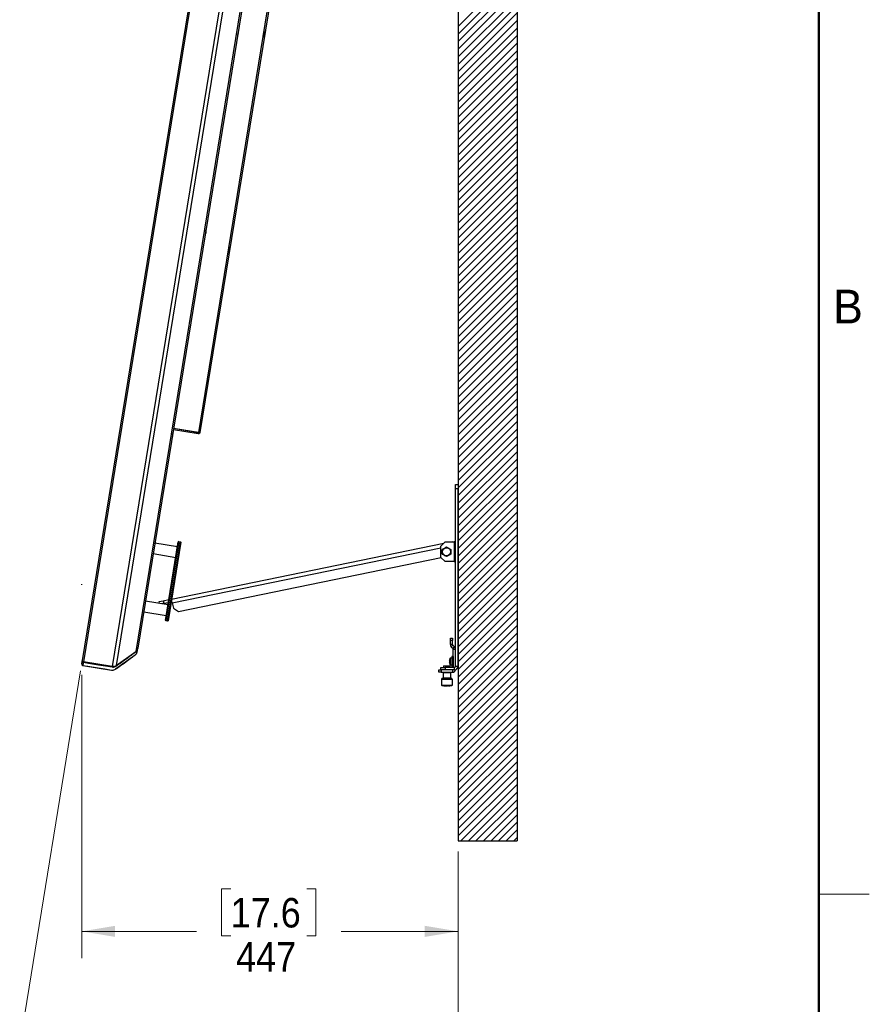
# Paper-space layout 'Sheet2' of a CAD drawing. Header units: millimetres. Extents: x 0 to 844, y -2 to 552.
# Tile 23 of 27: x 743 to 844, y 127 to 244. Entities that reach past the tile are written whole.
import ezdxf

# ---------------------------------------------------------------- set-up
doc = ezdxf.new("R2010")
doc.units = ezdxf.units.MM
doc.styles.add('SLDTEXTSTYLE0', font='GOTHIC.TTF', dxfattribs={"width": 0.913})
doc.styles.add('SLDTEXTSTYLE2', font='ARIAL.TTF', dxfattribs={"width": 0.948})
doc.dimstyles.new('SLDDIMSTYLE1', dxfattribs={"dimtxt": 3.5, "dimasz": 3.9624, "dimexe": 0, "dimexo": 0.0625, "dimgap": 0.875, "dimtad": 0, "dimtih": 1, "dimtoh": 1, "dimdec": 0, "dimlfac": 10, "dimrnd": 1e-09, "dimzin": 12, "dimdsep": 46, "dimtxsty": 'SLDTEXTSTYLE0', "dimsah": 1, "dimcen": 0.09, "dimadec": 0, "dimazin": 3, "dimtfac": 1, "dimtdec": 0, "dimtofl": 0, "dimtmove": 0, "dimatfit": 3, "dimfxl": 1, "dimfrac": 2, "dimtolj": 1, "dimtzin": 12, "dimarcsym": 0})
doc.dimstyles.new('SLDDIMSTYLE8', dxfattribs={"dimtxt": 3.5, "dimasz": 3.9624, "dimexe": 0, "dimexo": 0.0625, "dimgap": 0.875, "dimtad": 0, "dimtih": 1, "dimtoh": 1, "dimdec": 4, "dimlfac": 10, "dimzin": 12, "dimdsep": 46, "dimtxsty": 'SLDTEXTSTYLE0', "dimsah": 1, "dimcen": 0.09, "dimadec": 0, "dimazin": 3, "dimtfac": 1, "dimtdec": 0, "dimtofl": 0, "dimtmove": 0, "dimatfit": 3, "dimfxl": 1, "dimfrac": 2, "dimtolj": 1, "dimtzin": 12, "dimarcsym": 0})

# ---------------------------------------------------------------- blocks, each defined once
blk = doc.blocks.new('SW_HATCH_0')
at = {"color": 0, "linetype": 'Continuous', "lineweight": 25}
for p, q in [((33.66, -151.34), (26.66, -158.34)), ((33.66, -152.23), (26.66, -159.23)), ((33.66, -153.13), (26.66, -160.13)), ((33.66, -154.03), (26.66, -161.03)), ((33.66, -154.93), (26.66, -161.93)), ((33.66, -155.83), (26.66, -162.83)), ((33.66, -156.72), (26.66, -163.72)), ((33.66, -157.62), (26.66, -164.62)), ((33.66, -158.52), (26.66, -165.52)), ((33.66, -159.42), (26.66, -166.42)), ((33.66, -160.32), (26.66, -167.32)), ((33.66, -161.21), (26.66, -168.21)), ((33.66, -162.11), (26.66, -169.11)), ((33.66, -163.01), (26.66, -170.01)), ((33.66, -163.91), (26.66, -170.91)), ((33.66, -164.81), (26.66, -171.81)), ((33.66, -165.7), (26.66, -172.7)), ((33.66, -166.6), (26.66, -173.6)), ((33.66, -167.5), (26.66, -174.5)), ((33.66, -168.4), (26.66, -175.4)), ((33.66, -169.3), (26.66, -176.3)), ((33.66, -170.2), (26.66, -177.2)), ((33.66, -171.09), (26.66, -178.09)), ((33.66, -171.99), (26.66, -178.99)), ((33.66, -172.89), (26.66, -179.89)), ((33.66, -173.79), (26.66, -180.79)), ((33.66, -174.69), (26.66, -181.69)), ((33.66, -175.58), (26.66, -182.58)), ((33.66, -176.48), (26.66, -183.48)), ((33.66, -177.38), (26.66, -184.38)), ((33.66, -178.28), (26.66, -185.28)), ((33.66, -179.18), (26.66, -186.18)), ((33.66, -180.07), (26.66, -187.07)), ((33.66, -180.97), (26.66, -187.97)), ((33.66, -181.87), (26.66, -188.87)), ((33.66, -182.77), (26.66, -189.77)), ((33.66, -183.67), (26.66, -190.67)), ((33.66, -184.56), (26.66, -191.56)), ((33.66, -185.46), (26.66, -192.46)), ((33.66, -186.36), (26.66, -193.36)), ((33.66, -187.26), (26.66, -194.26)), ((33.66, -188.16), (26.66, -195.16)), ((33.66, -189.05), (26.66, -196.05)), ((33.66, -189.95), (26.66, -196.95)), ((33.66, -190.85), (26.66, -197.85)), ((33.66, -191.75), (26.66, -198.75)), ((33.66, -192.65), (26.66, -199.65)), ((33.66, -193.54), (26.66, -200.54)), ((33.66, -194.44), (26.66, -201.44)), ((33.66, -195.34), (26.66, -202.34)), ((33.66, -196.24), (26.66, -203.24)), ((33.66, -197.14), (26.66, -204.14)), ((33.66, -198.03), (26.66, -205.03)), ((33.66, -198.93), (26.66, -205.93)), ((33.66, -199.83), (26.66, -206.83)), ((33.66, -200.73), (26.66, -207.73)), ((33.66, -201.63), (26.66, -208.63)), ((33.66, -202.52), (26.66, -209.52)), ((33.66, -203.42), (26.66, -210.42)), ((33.66, -204.32), (26.66, -211.32)), ((33.66, -205.22), (26.66, -212.22)), ((33.66, -206.12), (26.66, -213.12)), ((33.66, -207.01), (26.66, -214.01)), ((33.66, -207.91), (26.66, -214.91)), ((33.66, -208.81), (26.66, -215.81)), ((33.66, -209.71), (26.66, -216.71)), ((33.66, -210.61), (26.66, -217.61)), ((33.66, -211.5), (26.66, -218.5)), ((33.66, -212.4), (26.66, -219.4)), ((33.66, -213.3), (26.66, -220.3)), ((33.66, -214.2), (26.66, -221.2)), ((33.66, -215.1), (26.66, -222.1)), ((33.66, -215.99), (26.66, -222.99)), ((33.66, -216.89), (26.66, -223.89)), ((33.66, -217.79), (26.66, -224.79)), ((33.66, -218.69), (26.66, -225.69)), ((33.66, -219.59), (26.66, -226.59)), ((33.66, -220.48), (26.66, -227.48)), ((33.66, -221.38), (26.66, -228.38)), ((33.66, -222.28), (26.66, -229.28)), ((33.66, -223.18), (26.66, -230.18)), ((33.66, -224.08), (26.66, -231.08)), ((33.66, -224.97), (26.66, -231.97)), ((33.66, -225.87), (26.66, -232.87)), ((33.66, -226.77), (26.66, -233.77)), ((33.66, -227.67), (26.66, -234.67)), ((33.66, -228.57), (26.66, -235.57)), ((33.66, -229.46), (26.66, -236.46)), ((33.66, -230.36), (26.66, -237.36)), ((33.66, -231.26), (26.66, -238.26)), ((33.66, -232.16), (26.66, -239.16)), ((33.66, -233.06), (26.66, -240.06)), ((33.66, -233.95), (26.66, -240.95)), ((33.66, -234.85), (26.66, -241.85)), ((33.66, -235.75), (26.66, -242.75)), ((33.66, -236.65), (26.66, -243.65)), ((33.66, -237.55), (26.66, -244.55)), ((33.66, -238.44), (26.66, -245.44)), ((33.66, -239.34), (26.66, -246.34)), ((33.66, -240.24), (26.66, -247.24)), ((33.66, -241.14), (26.66, -248.14)), ((33.66, -242.04), (26.66, -249.04)), ((33.66, -242.94), (26.66, -249.94)), ((33.66, -243.83), (26.66, -250.83)), ((33.66, -244.73), (26.66, -251.73)), ((33.66, -245.63), (26.66, -252.63)), ((33.66, -246.53), (26.66, -253.53)), ((33.66, -247.43), (26.66, -254.43)), ((33.66, -248.32), (26.98, -255)), ((33.66, -249.22), (27.88, -255)), ((33.66, -250.12), (28.78, -255)), ((33.66, -251.02), (29.67, -255)), ((33.66, -251.92), (30.57, -255)), ((33.66, -252.81), (31.47, -255)), ((33.66, -253.71), (32.37, -255)), ((33.66, -254.61), (33.27, -255))]:
    blk.add_line(p, q, dxfattribs=at)
blk = doc.blocks.new('_D_46')
at = {"color": 7, "linetype": 'Continuous', "lineweight": 0}
for p, q in [((750.6, 166.19), (743.37, 121.8)), ((795.4, 144.76), (795.4, 117.59))]:
    blk.add_line(p, q, dxfattribs=at)
at = {"color": 7, "linetype": 'Continuous', "lineweight": 18}
for start, end in [(260.755, 264.9034), (265.7017, 270)]:
    blk.add_arc((795.4, 441.44), 320.68, start, end, dxfattribs=at)
for points in [[(743.88, 124.93), (747.69, 123.66), (747.9, 124.97)], [(795.4, 120.76), (791.44, 121.45), (791.43, 120.13)]]:
    blk.add_solid(points, dxfattribs=at)
at = {"color": 7, "linetype": 'Continuous', "lineweight": 18, "insert": (766.91, 123.53), "char_height": 3.5, "attachment_point": 1, "style": 'SLDTEXTSTYLE0'}
blk.add_mtext('9°', dxfattribs=at)
blk = doc.blocks.new('_D_47')
at = {"color": 7, "linetype": 'Continuous', "lineweight": 0}
for p, q in [((750.74, 165.75), (750.74, 132.1)), ((795.4, 144.76), (795.4, 132.1)), ((768.41, 140.32), (767.34, 140.32)), ((767.34, 140.32), (767.34, 134.76)), ((777.46, 140.32), (778.53, 140.32)), ((778.53, 140.32), (778.53, 134.76)), ((750.74, 135.28), (764.35, 135.28)), ((767.34, 134.76), (768.41, 134.76)), ((778.53, 134.76), (777.46, 134.76)), ((795.4, 135.28), (781.52, 135.28))]:
    blk.add_line(p, q, dxfattribs=at)
at = {"color": 7, "linetype": 'Continuous', "lineweight": 18}
for points in [[(750.74, 135.28), (754.7, 134.62), (754.7, 135.94)], [(795.4, 135.28), (791.44, 135.94), (791.44, 134.62)]]:
    blk.add_solid(points, dxfattribs=at)
at = {"color": 7, "linetype": 'Continuous', "lineweight": 18, "char_height": 3.5, "attachment_point": 1, "style": 'SLDTEXTSTYLE0'}
for s, insert in [('17.6', (768.41, 139.24)), ('447', (769.05, 134))]:
    blk.add_mtext(s, dxfattribs=dict(at, insert=insert))

psp = doc.layouts.new('Sheet2')

# ---------------------------------------------------------------- linework, layer by layer
at = {"color": 7, "linetype": 'Continuous', "lineweight": 50}
psp.add_line((838.2, 546.1), (838.2, 12.7), dxfattribs=at)
at = {"color": 7, "linetype": 'Continuous', "lineweight": 25}
for p, q in [((802.401024, 401.031974), (802.401024, 146.031974)), ((795.401024, 394.031974), (795.401024, 146.031974)), ((786.940464, 389.46298), (750.80217, 167.44341)), ((787.112614, 389.586933), (750.926123, 167.27126)), ((790.534554, 389.029941), (754.348063, 166.714268)), ((790.947854, 388.774233), (754.821123, 166.825702)), ((792.613805, 386.460507), (757.134849, 168.491653)), ((792.72524, 385.987447), (757.390557, 168.904953)), ((791.427757, 359.453031), (764.575153, 194.48112)), ((791.599103, 359.370542), (764.763814, 194.505009)), ((769.336989, 242.036791), (769.338162, 242.037375)), ((772.434265, 241.627683), (772.493628, 241.992387)), ((772.493628, 241.992387), (772.493378, 241.992428)), ((772.493628, 241.992387), (772.52331, 242.17474)), ((772.52331, 242.17474), (772.523059, 242.174781)), ((769.295681, 241.776391), (769.294754, 241.777317)), ((769.310246, 241.872491), (769.325919, 241.86822)), ((769.337716, 241.940697), (769.321497, 241.941617)), ((772.404583, 241.445331), (772.404333, 241.445372)), ((772.404583, 241.445331), (772.434265, 241.627683)), ((772.434265, 241.627683), (772.434014, 241.627724)), ((765.439927, 218.088142), (765.439, 218.089067)), ((765.454491, 218.184242), (765.470165, 218.17997)), ((765.481962, 218.252448), (765.465743, 218.253367)), ((765.481234, 218.348542), (765.482407, 218.349126)), ((768.257198, 215.965413), (768.316561, 216.330117)), ((768.316561, 216.330117), (768.31631, 216.330158)), ((768.316561, 216.330117), (768.346243, 216.51247)), ((768.346243, 216.51247), (768.345992, 216.51251)), ((768.227516, 215.783061), (768.227265, 215.783101)), ((768.227516, 215.783061), (768.257198, 215.965413)), ((768.257198, 215.965413), (768.256947, 215.965454)), ((761.534474, 194.101188), (761.550148, 194.096917)), ((761.544224, 194.156986), (761.559681, 194.155487)), ((761.561945, 194.169394), (761.545726, 194.170314)), ((761.548538, 194.087027), (761.547742, 194.087269)), ((761.561217, 194.265488), (761.56239, 194.266072)), ((761.563555, 194.179284), (761.562723, 194.179307)), ((764.554512, 194.354305), (761.610955, 194.83343)), ((764.574017, 194.47414), (761.63046, 194.953265)), ((764.575153, 194.48112), (761.631596, 194.960245)), ((764.554512, 194.354305), (764.574017, 194.47414)), ((761.51991, 194.005088), (761.518983, 194.006014)), ((795.09724, 188.30587), (795.401024, 188.30587)), ((795.09724, 187.80587), (795.09724, 188.30587)), ((795.401024, 188.30587), (795.401024, 187.80587)), ((795.401024, 187.80587), (795.09724, 187.80587)), ((795.09724, 166.762054), (795.09724, 187.80587)), ((795.401024, 166.762054), (795.401024, 187.80587)), ((762.099801, 180.931818), (759.419199, 181.368141)), ((761.39672, 174.721472), (793.704762, 181.341608)), ((761.997784, 180.305066), (762.193785, 181.509219)), ((762.251168, 181.550536), (762.047135, 180.297033)), ((762.251168, 181.550536), (762.193785, 181.509219)), ((762.248272, 180.264294), (762.452305, 181.517797)), ((762.251168, 181.550536), (762.452305, 181.517797)), ((762.493623, 181.460414), (762.297622, 180.256261)), ((762.493623, 181.460414), (762.452305, 181.517797)), ((793.869024, 181.50587), (793.369024, 181.00587)), ((793.869024, 181.50587), (794.94484, 181.50587)), ((794.506402, 181.50587), (794.698148, 181.54516)), ((794.698148, 181.54516), (794.706199, 181.50587)), ((794.94484, 181.50587), (794.94484, 179.16587)), ((795.09724, 181.50587), (794.94484, 181.50587)), ((759.215166, 180.114638), (761.895767, 179.678314)), ((760.875599, 173.410798), (761.997784, 180.305066)), ((762.047135, 180.297033), (760.92495, 173.402766)), ((761.126087, 173.370026), (762.248272, 180.264294)), ((762.297622, 180.256261), (761.175437, 173.361994)), ((762.047135, 180.297033), (761.997784, 180.305066)), ((762.248272, 180.264294), (762.047135, 180.297033)), ((762.297622, 180.256261), (762.248272, 180.264294)), ((793.369024, 179.66587), (793.369024, 181.00587)), ((762.201205, 173.253072), (793.390852, 179.644042)), ((793.369024, 179.66587), (793.869024, 179.16587)), ((794.94484, 179.16587), (793.869024, 179.16587)), ((794.94484, 179.16587), (795.09724, 179.16587)), ((750.735479, 176.426645), (750.735479, 176.496494)), ((760.977616, 174.03755), (758.297014, 174.473874)), ((759.920737, 174.419033), (760.410559, 174.519401)), ((759.965136, 174.202352), (759.920737, 174.419033)), ((760.47154, 174.2218), (760.194461, 174.165025)), ((760.410559, 174.519401), (761.078319, 174.656229)), ((760.410559, 174.519401), (760.47154, 174.2218)), ((760.47154, 174.2218), (761.026103, 174.335434)), ((761.344504, 174.400677), (761.451185, 174.422536)), ((761.481777, 174.273238), (761.393715, 174.703007)), ((761.481777, 174.273238), (761.611014, 173.642527)), ((758.09298, 173.22037), (760.773582, 172.784047)), ((760.679598, 172.206646), (760.875599, 173.410798)), ((760.92495, 173.402766), (760.720916, 172.149262)), ((760.92495, 173.402766), (760.875599, 173.410798)), ((760.922053, 172.116523), (761.126087, 173.370026)), ((760.92495, 173.402766), (761.126087, 173.370026)), ((761.175437, 173.361994), (760.979436, 172.157841)), ((761.175437, 173.361994), (761.126087, 173.370026)), ((761.611014, 173.642527), (762.201205, 173.253072)), ((760.720916, 172.149262), (760.679598, 172.206646)), ((760.922053, 172.116523), (760.720916, 172.149262)), ((760.979436, 172.157841), (760.922053, 172.116523)), ((794.481556, 169.790186), (794.481556, 170.090186)), ((794.481556, 170.090186), (794.74724, 170.090186)), ((794.74724, 169.790186), (794.481556, 169.790186)), ((794.481556, 169.329482), (794.481556, 169.790186)), ((794.74724, 170.090186), (794.74724, 169.790186)), ((794.74724, 169.329482), (794.74724, 169.790186)), ((754.821123, 166.825702), (757.134849, 168.491653)), ((757.323199, 168.491135), (757.383208, 168.859803)), ((757.386519, 168.880144), (757.383548, 168.861897)), ((757.390557, 168.904953), (757.386519, 168.880144)), ((794.74724, 169.329482), (794.481556, 169.329482)), ((794.587159, 169.074532), (794.775026, 169.262399)), ((794.587159, 169.074532), (794.803769, 168.857922)), ((794.775026, 169.262399), (794.991636, 169.045789)), ((794.803769, 168.857922), (794.991636, 169.045789)), ((794.831556, 168.79084), (795.09724, 168.79084)), ((794.831556, 166.609654), (794.831556, 168.79084)), ((750.79576, 167.386438), (750.798964, 167.409715)), ((750.921159, 167.219418), (750.930429, 167.21792)), ((754.348063, 166.714268), (750.926123, 167.27126)), ((750.937909, 167.267594), (750.928174, 167.270268)), ((750.930429, 167.21792), (750.937909, 167.267594)), ((754.347786, 166.712566), (750.937909, 167.267594)), ((757.067491, 168.077835), (754.753765, 166.411884)), ((794.382678, 167.355574), (794.354568, 167.358242)), ((794.354568, 167.265866), (794.382678, 167.268534)), ((794.381458, 167.507817), (794.382678, 167.506837)), ((794.661278, 167.712054), (794.512913, 167.712054)), ((794.801278, 167.912054), (794.661278, 167.912054)), ((794.661278, 167.912054), (794.661278, 166.712054)), ((794.801278, 167.912054), (794.801278, 166.712054)), ((794.831556, 167.668054), (794.801278, 167.668054)), ((795.401278, 167.768161), (795.401024, 167.768161)), ((795.401278, 167.540107), (795.401024, 167.540107)), ((795.401278, 167.540107), (795.401278, 167.768161)), ((795.401278, 167.084), (795.401278, 167.540107)), ((750.734812, 167.029592), (750.750878, 167.128293)), ((750.736012, 167.019369), (750.739201, 167.042558)), ((750.739201, 167.042558), (750.751616, 167.132827)), ((750.858765, 166.857442), (754.280705, 166.30045)), ((750.861542, 166.853156), (750.87022, 166.851742)), ((750.87022, 166.851742), (750.87081, 166.851646)), ((754.347786, 166.712566), (754.338515, 166.663066)), ((793.09724, 166.040186), (793.09724, 166.30587)), ((793.09724, 166.30587), (793.369024, 166.30587)), ((793.39724, 166.040186), (793.09724, 166.040186)), ((793.369024, 166.30587), (793.369024, 166.609654)), ((793.369024, 166.609654), (793.869024, 166.609654)), ((793.869024, 166.30587), (793.369024, 166.30587)), ((793.39724, 166.30587), (793.39724, 166.040186)), ((793.39724, 166.040186), (794.736687, 166.040186)), ((793.546624, 166.040186), (793.611924, 165.958886)), ((793.709024, 166.809654), (793.674024, 166.774654)), ((793.674024, 166.774654), (793.674024, 166.609654)), ((794.464024, 166.774654), (793.674024, 166.774654)), ((793.709024, 166.809654), (794.429024, 166.809654)), ((793.869024, 166.609654), (793.869024, 166.30587)), ((794.94484, 166.609654), (793.869024, 166.609654)), ((794.94484, 166.30587), (793.869024, 166.30587)), ((794.382678, 167.11727), (794.381458, 167.11629)), ((794.464024, 166.774654), (794.429024, 166.809654)), ((794.464024, 166.609654), (794.464024, 166.774654)), ((794.512913, 166.912054), (794.661278, 166.912054)), ((794.526124, 165.958886), (794.591424, 166.040186)), ((794.661278, 166.712054), (794.801278, 166.712054)), ((794.736687, 166.30587), (794.736687, 166.040186)), ((794.801278, 166.956054), (794.831556, 166.956054)), ((794.94484, 166.609654), (794.94484, 166.30587)), ((795.09724, 166.762054), (795.401024, 166.762054)), ((795.354844, 166.562054), (795.401024, 166.562054)), ((795.401278, 167.084), (795.401024, 167.084)), ((795.401278, 166.855947), (795.401024, 166.855947)), ((795.401024, 166.762054), (795.401024, 166.562054)), ((795.401278, 166.855947), (795.401278, 167.084)), ((793.448674, 165.203186), (793.416024, 165.170536)), ((793.416024, 165.170536), (793.416024, 164.520136)), ((794.722024, 165.170536), (793.416024, 165.170536)), ((794.306648, 165.203186), (793.448674, 165.203186)), ((793.611924, 165.958886), (793.611924, 165.333786)), ((794.526124, 165.958886), (793.611924, 165.958886)), ((794.689374, 165.203186), (794.306648, 165.203186)), ((794.526124, 165.333786), (794.526124, 165.958886)), ((794.722024, 165.170536), (794.689374, 165.203186)), ((794.722024, 164.520136), (794.722024, 165.170536)), ((793.416024, 164.520136), (793.481324, 164.454836)), ((793.416024, 164.520136), (794.722024, 164.520136)), ((793.481324, 164.454836), (794.656724, 164.454836)), ((793.693549, 164.454836), (793.709874, 164.414186)), ((793.709874, 164.414186), (794.143983, 164.414186)), ((794.150333, 164.454836), (794.143983, 164.414186)), ((794.264622, 164.414186), (794.143983, 164.414186)), ((794.264622, 164.414186), (794.270972, 164.454836)), ((794.264622, 164.414186), (794.428174, 164.414186)), ((794.428174, 164.414186), (794.444499, 164.454836)), ((794.656724, 164.454836), (794.722024, 164.520136)), ((795.401024, 146.031974), (802.401024, 146.031974))]:
    psp.add_line(p, q, dxfattribs=at)
at = {"color": 8, "linetype": 'Continuous', "lineweight": 25}
for p, q in [((761.481777, 174.273238), (793.369024, 180.807151)), ((757.386519, 168.880144), (757.38603, 168.880236)), ((750.800542, 167.409501), (750.798964, 167.409715)), ((750.937909, 167.267594), (750.938186, 167.269296)), ((794.473974, 166.931987), (794.473974, 167.69212)), ((794.512913, 166.912054), (794.512913, 167.712054)), ((754.279622, 166.300626), (754.278898, 166.2968)), ((754.347786, 166.712566), (754.348063, 166.714268)), ((754.776467, 166.428231), (754.778915, 166.426507)), ((754.808756, 166.81702), (754.838657, 166.793537))]:
    psp.add_line(p, q, dxfattribs=at)
at = {"color": 7, "linetype": 'Continuous', "lineweight": 18}
psp.add_line((838.2, 139.7), (844.2, 139.7), dxfattribs=at)
at = {"color": 7, "linetype": 'Continuous', "lineweight": 25, "flags": 128}
for points in [[(761.51991, 194.005088), (761.521222, 194.007983), (761.52939, 194.02721)], [(761.544172, 194.156991), (761.545192, 194.162071), (761.546726, 194.170251), (761.546727, 194.170257)], [(761.552411, 194.110824), (761.549577, 194.099777), (761.54889, 194.09726)], [(761.559681, 194.155487), (761.560497, 194.166863), (761.560643, 194.169468)], [(761.564366, 194.242086), (761.562717, 194.262911), (761.56239, 194.266072)], [(761.563555, 194.179284), (761.563161, 194.183233), (761.563031, 194.184137)], [(761.519535, 194.005462), (761.519929, 194.006866), (761.520567, 194.009538), (761.520567, 194.00954)], [(750.930429, 167.21792), (751.518636, 167.122171), (752.737144, 166.923798), (753.54865, 166.791673), (754.338515, 166.663066)], [(750.87081, 166.851647), (751.459017, 166.755898), (752.677525, 166.557527), (753.489033, 166.425404), (754.278898, 166.2968)], [(750.87081, 166.851646), (751.459016, 166.755891), (752.677519, 166.557488), (753.489021, 166.425332), (754.278877, 166.296691)]]:
    psp.add_lwpolyline(points, dxfattribs=at)
at = {"color": 7, "linetype": 'Continuous', "lineweight": 25}
psp.add_circle((794.02724, 180.33587), 0.475, dxfattribs=at)
for centre, radius, start, end in [((768.840981, 241.984352), 0.5, 6.08739167, 19.35583484), ((768.837406, 241.984959), 0.502265, 354.94428386, 5.92329194), ((768.840981, 241.984352), 0.5, 322.15416516, 335.42260833), ((768.837398, 241.984911), 0.502265, 335.58670806, 346.56571614), ((768.747506, 241.999567), 0.576909, 347.27508389, 354.23491611), ((764.985226, 218.296103), 0.5, 322.15416516, 335.42260833), ((764.981644, 218.296661), 0.502265, 335.58670806, 346.56571614), ((764.891752, 218.311318), 0.576909, 347.27508389, 354.23491611), ((764.985226, 218.296103), 0.5, 6.08739167, 19.35583484), ((764.981651, 218.29671), 0.502265, 354.94428386, 5.92329194), ((761.118614, 194.191684), 0.442479, 334.59552309, 346.31853165), ((761.061627, 194.213608), 0.502265, 335.58670806, 346.56571614), ((760.971735, 194.228264), 0.576909, 347.27508389, 354.23491611), ((761.065209, 194.213049), 0.5, 6.08739167, 19.35583484), ((761.468304, 194.104118), 0.084374, 4.55869586, 29.5277136), ((761.489186, 194.184446), 0.076212, 319.20022013, 337.66762723), ((761.061635, 194.213656), 0.502265, 354.94428386, 5.92329194), ((761.122046, 194.216391), 0.443066, 355.19578073, 3.32459379), ((761.065209, 194.213049), 0.5, 322.15416516, 335.42260833), ((794.02724, 180.33587), 0.572233, 149.1002238, 150.8997762), ((794.02724, 180.33587), 0.572233, 209.1002238, 210.8997762), ((794.02724, 180.33587), 0.572233, 89.1002238, 90.8997762), ((794.02724, 180.33587), 0.572233, 29.1002238, 30.8997762), ((794.02724, 180.33587), 0.572233, 329.1002238, 330.8997762), ((794.02724, 180.33587), 0.572233, 269.1002238, 270.8997762), ((756.763805, 169.00697), 0.635, 305.755, 350.755), ((794.842109, 169.329482), 0.360553, 180, 225), ((794.842109, 169.329482), 0.094869, 180, 225), ((794.736687, 168.79084), 0.094869, 0, 45), ((794.736687, 168.79084), 0.360553, 0, 45), ((750.950221, 167.419311), 0.15, 170.755, 260.755), ((795.005351, 167.312088), 0.652418, 162.63226607, 175.94341163), ((795.005351, 167.312019), 0.652418, 184.05658837, 197.36773393), ((795.001278, 167.312054), 0.65, 144.21695718, 162.47183343), ((795.158029, 167.312054), 0.776571, 176.78737841, 183.21262159), ((794.512913, 167.664054), 0.048, 90, 144.21695718), ((750.882864, 167.005493), 0.15, 170.755, 260.755), ((754.382722, 166.927202), 0.635, 260.755, 266.38175577), ((754.450079, 167.34102), 0.635, 260.755, 305.755), ((795.001278, 167.312054), 0.65, 197.52816657, 215.78304282), ((794.512913, 166.960054), 0.048, 215.78304282, 270), ((794.736687, 166.400739), 0.360553, 270, 348.62626331), ((794.94484, 166.762054), 0.1524, 270, 0), ((794.94484, 166.762054), 0.456184, 270, 0), ((793.579274, 165.203186), 0.1306, 90, 180), ((794.558774, 165.203186), 0.1306, 0, 90)]:
    psp.add_arc(centre, radius, start, end, dxfattribs=at)
for points, knots in [([(764.763814, 194.505009), (764.76103, 194.492654), (764.755524, 194.468218), (764.732615, 194.424242), (764.690059, 194.380508), (764.623797, 194.350695), (764.577274, 194.353119), (764.554512, 194.354305)], [0, 0, 0, 0, 0.1353568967, 0.2677226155, 0.5225279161, 0.7663844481, 1, 1, 1, 1]), ([(764.607105, 194.4792), (764.60369, 194.477456), (764.593929, 194.472468), (764.581862, 194.473482), (764.574017, 194.47414)], [0, 0, 0, 0, 0.3498739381, 1, 1, 1, 1]), ([(764.575153, 194.48112), (764.595934, 194.479599), (764.637107, 194.476586), (764.692298, 194.477281), (764.734748, 194.482713), (764.758539, 194.492241), (764.762301, 194.501346), (764.763814, 194.505009)], [0, 0, 0, 0, 0.2139468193, 0.4238977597, 0.6370059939, 0.8539359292, 1, 1, 1, 1]), ([(793.52724, 180.057571), (793.52724, 180.092), (793.52724, 180.253482), (793.52724, 180.445051), (793.52724, 180.59303), (793.52724, 180.614169)], [0, 0, 0, 0, 0.1884939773, 0.8840791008, 1, 1, 1, 1]), ([(793.536226, 180.629733), (793.594947, 180.663636), (793.714155, 180.732461), (793.877734, 180.826903), (793.97812, 180.884861), (794.018254, 180.908032)], [0, 0, 0, 0, 0.368160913, 0.7473960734, 1, 1, 1, 1]), ([(794.018254, 179.763708), (793.959533, 179.79761), (793.840324, 179.866435), (793.676745, 179.960878), (793.576359, 180.018836), (793.536226, 180.042007)], [0, 0, 0, 0, 0.368160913, 0.7473960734, 1, 1, 1, 1]), ([(794.036226, 180.908032), (794.094947, 180.874129), (794.214155, 180.805304), (794.377734, 180.710862), (794.47812, 180.652904), (794.518254, 180.629733)], [0, 0, 0, 0, 0.36816091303, 0.74739607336, 1, 1, 1, 1]), ([(794.518254, 180.042007), (794.459533, 180.008104), (794.340324, 179.939279), (794.176745, 179.844837), (794.076359, 179.786879), (794.036226, 179.763708)], [0, 0, 0, 0, 0.368160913, 0.7473960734, 1, 1, 1, 1]), ([(794.52724, 180.614169), (794.52724, 180.59303), (794.52724, 180.445051), (794.52724, 180.253482), (794.52724, 180.092), (794.52724, 180.057571)], [0, 0, 0, 0, 0.1159208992, 0.8115060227, 1, 1, 1, 1]), ([(754.838657, 166.793537), (754.962355, 166.882597), (755.358735, 167.167982), (755.891505, 167.551493), (756.425983, 167.936461), (756.801418, 168.206354), (757.039591, 168.378785), (757.152543, 168.460559)], [0, 0, 0, 0, 0.1603263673, 0.5137542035, 0.6904681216, 0.853206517, 1, 1, 1, 1]), ([(757.092954, 168.093375), (757.141708, 168.140902), (757.225901, 168.222976), (757.295564, 168.363681), (757.314574, 168.452371), (757.324199, 168.497276)], [0, 0, 0, 0, 0.4044621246, 0.6984688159, 1, 1, 1, 1]), ([(757.152543, 168.460559), (757.192283, 168.498007), (757.268503, 168.569832), (757.3472, 168.706585), (757.370533, 168.806294), (757.383556, 168.861943)], [0, 0, 0, 0, 0.32494911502, 0.62324930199, 1, 1, 1, 1]), ([(757.324164, 168.497064), (757.324391, 168.498456), (757.325143, 168.503076), (757.329484, 168.529748), (757.341998, 168.606625), (757.360819, 168.722258), (757.375521, 168.81258), (757.381878, 168.851637), (757.383823, 168.863586)], [0, 0, 0, 0, 0.06279675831, 0.20842471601, 0.49926374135, 0.79010276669, 0.93578895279, 1, 1, 1, 1]), ([(750.736012, 167.019369), (750.736095, 167.0193), (750.736305, 167.019124), (750.737576, 167.023412), (750.743733, 167.060477), (750.751285, 167.106655), (750.760709, 167.164803), (750.777031, 167.267471), (750.788826, 167.342395), (750.79576, 167.386438)], [0, 0, 0, 0, 0.1125725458, 0.2854777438, 0.4329598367, 0.4861970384, 0.6359838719, 0.7860176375, 1, 1, 1, 1]), ([(750.80217, 167.44341), (750.800131, 167.430887), (750.794276, 167.394913), (750.785426, 167.340542), (750.7758, 167.281401), (750.767464, 167.230188), (750.760646, 167.188305), (750.754677, 167.151633), (750.752739, 167.139726), (750.751616, 167.132827)], [0, 0, 0, 0, 0.07734454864, 0.22217779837, 0.36700556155, 0.51160847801, 0.65620513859, 0.80080845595, 1, 1, 1, 1]), ([(750.79576, 167.386438), (750.794978, 167.374826), (750.792739, 167.341616), (750.807476, 167.294915), (750.841614, 167.253423), (750.879206, 167.2292), (750.908362, 167.222402), (750.921159, 167.219418)], [0, 0, 0, 0, 0.1756604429, 0.5023724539, 0.6804911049, 0.8597586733, 1, 1, 1, 1]), ([(750.921159, 167.219418), (750.920766, 167.216953), (750.912833, 167.167204), (750.897666, 167.072767), (750.88314, 166.983211), (750.871599, 166.912535), (750.864538, 166.869791), (750.862321, 166.857482), (750.861542, 166.853156)], [0, 0, 0, 0, 0.0133994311, 0.2704249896, 0.5224121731, 0.6112025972, 0.8633753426, 1, 1, 1, 1]), ([(754.778915, 166.426507), (754.902613, 166.515567), (755.298994, 166.800954), (755.831765, 167.18447), (756.366241, 167.569432), (756.74168, 167.839346), (756.979845, 168.01173), (757.092794, 168.093483)], [0, 0, 0, 0, 0.1603263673, 0.5137542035, 0.6904681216, 0.853206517, 1, 1, 1, 1]), ([(754.779001, 166.426447), (754.898571, 166.512528), (755.290836, 166.794925), (755.819497, 167.17545), (756.356086, 167.561904), (756.735672, 167.834785), (756.977967, 168.01015), (757.092954, 168.093375)], [0, 0, 0, 0, 0.1549686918, 0.5083961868, 0.6851099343, 0.8505602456, 1, 1, 1, 1]), ([(750.736012, 167.019369), (750.735822, 166.995925), (750.735511, 166.957729), (750.761541, 166.908901), (750.795443, 166.877), (750.830814, 166.859486), (750.854077, 166.854694), (750.861542, 166.853156)], [0, 0, 0, 0, 0.35195419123, 0.5734214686, 0.74536436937, 0.91829490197, 1, 1, 1, 1]), ([(754.278877, 166.296691), (754.322625, 166.292224), (754.418012, 166.282483), (754.57849, 166.311526), (754.698242, 166.367528), (754.762557, 166.414451), (754.779001, 166.426447)], [0, 0, 0, 0, 0.2264469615, 0.4937402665, 0.8705623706, 1, 1, 1, 1]), ([(754.338515, 166.663066), (754.390218, 166.658391), (754.493885, 166.649018), (754.661932, 166.685999), (754.7706, 166.743618), (754.829482, 166.786807), (754.838657, 166.793537)], [0, 0, 0, 0, 0.267087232, 0.5355278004, 0.9276246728, 1, 1, 1, 1]), ([(754.572047, 166.721537), (754.566334, 166.719636), (754.500105, 166.697602), (754.420512, 166.705421), (754.347786, 166.712566)], [0, 0, 0, 0, 0.0862602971, 1, 1, 1, 1]), ([(794.256622, 165.333786), (794.197211, 165.333786), (794.105819, 165.333786), (793.977062, 165.333786), (793.880503, 165.333786), (793.791576, 165.333786), (793.693767, 165.333786), (793.602516, 165.333786), (793.587064, 165.333786), (793.579337, 165.333786)], [0, 0, 0, 0, 0.1931949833, 0.2971952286, 0.4034025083, 0.509609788, 0.6136100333, 0.8068050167, 1, 1, 1, 1]), ([(794.558043, 165.333786), (794.556701, 165.333786), (794.553869, 165.333786), (794.524532, 165.333786), (794.476745, 165.333786), (794.394667, 165.333786), (794.311006, 165.333786), (794.256622, 165.333786)], [0, 0, 0, 0, 0.15812499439, 0.33357934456, 0.50903369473, 0.68084202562, 1, 1, 1, 1])]:
    psp.add_open_spline(points, degree=3, knots=knots, dxfattribs=at)
at = {"color": 8, "linetype": 'Continuous', "lineweight": 25}
psp.add_open_spline([(757.122824, 168.482995), (757.132323, 168.475816), (757.142224, 168.468333), (757.152141, 168.460862), (757.152543, 168.460559)], degree=3, knots=[0, 0, 0, 0, 0.9594444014, 1, 1, 1, 1], dxfattribs=at)

# ---------------------------------------------------------------- block references
at = {"color": 7, "linetype": 'Continuous', "lineweight": 25}
psp.add_blockref('SW_HATCH_0', (768.744263, 401.031974), dxfattribs=at)

# ---------------------------------------------------------------- texts
at = {"color": 7, "linetype": 'Continuous', "lineweight": 0, "insert": (841.674295, 211.447675), "char_height": 4, "attachment_point": 2, "style": 'SLDTEXTSTYLE2'}
psp.add_mtext('B', dxfattribs=at)
psp.add_mtext('B', dxfattribs=at)

# ---------------------------------------------------------------- dimensions: what is measured, and where the dimension line sits
at = {"color": 7, "linetype": 'Continuous', "lineweight": 18}
dim = psp.add_angular_dim_2l(base=(755.371619, 123.271773), line1=((750.80217, 167.44341), (786.940464, 389.46298)), line2=((795.401024, 146.031974), (795.401024, 394.031974)), dimstyle='SLDDIMSTYLE8', dxfattribs=at)
dim.commit()
dim.dimension.update_dxf_attribs({"geometry": '_D_46', "text_midpoint": (769.140006, 121.840674), "dimtype": 162})
dim = psp.add_linear_dim(base=(795.401024, 135.279586), p1=(750.736012, 167.019369), p2=(795.401024, 146.031974), dimstyle='SLDDIMSTYLE1', dxfattribs=at)
dim.commit()
dim.dimension.update_dxf_attribs({"geometry": '_D_47', "text_midpoint": (772.933407, 135.279586), "dimtype": 160})

doc.saveas('drawing.dxf')
